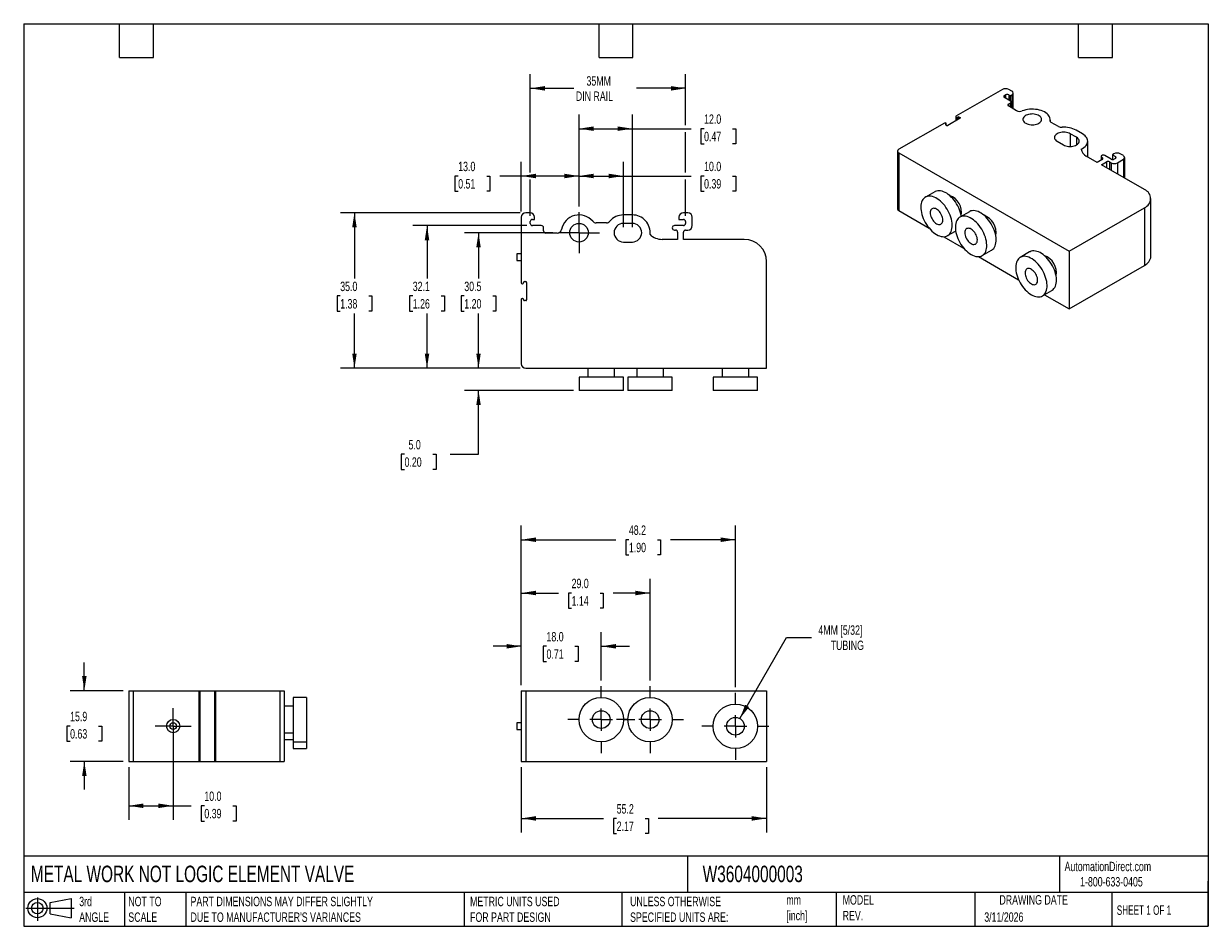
# Model space of a CAD drawing. Header units: millimetres. Extents: x 6 to 273, y 6 to 210.
import ezdxf

# ---------------------------------------------------------------- set-up
doc = ezdxf.new("R2010")
doc.units = ezdxf.units.MM
doc.linetypes.add('SLD-Center', pattern=[19.05, 15.24, -1.27, 1.27, -1.27])
doc.linetypes.add('SLD-Solid', pattern=[0])
doc.layers.add('CENTER', color=40, linetype='SLD-Center')
doc.layers.add('SLD-DEFPOINTS', color=7, linetype='Continuous')
doc.layers.add('DIMENSIONS', color=140, linetype='SLD-Solid', lineweight=25)
doc.layers.add('TEXT', color=140, linetype='SLD-Solid', lineweight=25)
doc.styles.add('SLDTEXTSTYLE0', font='TXT', dxfattribs={"width": 0.7})
doc.styles.add('SLDTEXTSTYLE1', font='TXT', dxfattribs={"width": 0.65})
doc.dimstyles.new('SLDDIMSTYLE0', dxfattribs={"dimtxt": 2.158008, "dimasz": 3.302, "dimexe": 0, "dimexo": 0.0625, "dimgap": 0.539502, "dimtad": 0, "dimtih": 1, "dimtoh": 1, "dimdec": 1, "dimrnd": 1e-09, "dimzin": 4, "dimdsep": 46, "dimtxsty": 'SLDTEXTSTYLE0', "dimsah": 1, "dimcen": 0.09, "dimadec": 0, "dimazin": 1, "dimtfac": 1, "dimtdec": 1, "dimtmove": 0, "dimatfit": 0, "dimfxl": 0, "dimfrac": 2, "dimtolj": 1, "dimtzin": 12, "dimarcsym": 0})
doc.dimstyles.new('SLDDIMSTYLE1', dxfattribs={"dimtxt": 2.158008, "dimasz": 3.302, "dimexe": 0, "dimexo": 0.0625, "dimgap": 0.539502, "dimtad": 0, "dimtih": 1, "dimtoh": 1, "dimdec": 1, "dimrnd": 1e-09, "dimzin": 4, "dimdsep": 46, "dimtxsty": 'SLDTEXTSTYLE0', "dimsah": 1, "dimcen": 0.09, "dimadec": 0, "dimazin": 1, "dimtfac": 1, "dimtdec": 1, "dimtofl": 0, "dimtmove": 0, "dimatfit": 3, "dimfxl": 0, "dimfrac": 2, "dimtolj": 1, "dimtzin": 12, "dimarcsym": 0})
doc.dimstyles.new('SLDDIMSTYLE2', dxfattribs={"dimtxt": 2.158008, "dimasz": 3.302, "dimexe": 0, "dimexo": 0.0625, "dimgap": 0.539502, "dimtad": 0, "dimtih": 1, "dimtoh": 1, "dimdec": 1, "dimrnd": 1e-09, "dimzin": 12, "dimdsep": 46, "dimtxsty": 'SLDTEXTSTYLE0', "dimsah": 1, "dimcen": 0.09, "dimadec": 0, "dimazin": 3, "dimtfac": 1, "dimtdec": 1, "dimtofl": 0, "dimtmove": 0, "dimatfit": 3, "dimfxl": 0, "dimfrac": 2, "dimtolj": 1, "dimtzin": 12, "dimarcsym": 0})
doc.dimstyles.new('SLDDIMSTYLE3', dxfattribs={"dimtxt": 2.158008, "dimasz": 3.302, "dimexe": 0, "dimexo": 0.0625, "dimgap": 0.539502, "dimtad": 0, "dimtih": 1, "dimtoh": 1, "dimdec": 1, "dimrnd": 1e-09, "dimzin": 12, "dimdsep": 46, "dimtxsty": 'SLDTEXTSTYLE0', "dimsah": 1, "dimcen": 0, "dimadec": 0, "dimazin": 3, "dimtfac": 1, "dimtdec": 1, "dimtofl": 0, "dimtmove": 0, "dimatfit": 3, "dimfxl": 0, "dimfrac": 2, "dimtolj": 1, "dimtzin": 12, "dimarcsym": 0})
doc.dimstyles.new('SLDDIMSTYLE4', dxfattribs={"dimtxt": 2.158008, "dimasz": 3.302, "dimexe": 0, "dimexo": 0.0625, "dimgap": 0.539502, "dimtad": 0, "dimtih": 1, "dimtoh": 1, "dimdec": 1, "dimrnd": 1e-09, "dimzin": 12, "dimdsep": 46, "dimtxsty": 'SLDTEXTSTYLE0', "dimsah": 1, "dimcen": 0.09, "dimadec": 0, "dimazin": 3, "dimtfac": 1, "dimtdec": 1, "dimtmove": 0, "dimatfit": 0, "dimfxl": 0, "dimfrac": 2, "dimtolj": 1, "dimtzin": 12, "dimarcsym": 0})

# ---------------------------------------------------------------- blocks, each defined once
blk = doc.blocks.new('Block11')
at = {"color": 7, "linetype": 'SLD-Solid', "lineweight": 18}
for p, q in [((0, 2.88), (10.87, 2.88)), ((2.59, 5.31), (2.59, 0)), ((5.48, 4.17), (10.18, 5.03)), ((5.48, 1.6), (5.48, 4.17)), ((10.18, 5.03), (10.18, 0.73)), ((5.48, 1.6), (10.18, 0.73))]:
    blk.add_line(p, q, dxfattribs=at)
for radius in [2.15, 1.29]:
    blk.add_circle((2.59, 2.88), radius, dxfattribs=at)
blk = doc.blocks.new('Block12')
at = {"layer": 'SLD-DEFPOINTS'}
blk.add_blockref('Block11', (0, 0), dxfattribs=at)
blk = doc.blocks.new('_D')
at = {"layer": 'DIMENSIONS'}
for p, q in [((118.38, 60.65), (118.38, 72.57)), ((136.38, 61.69), (136.38, 72.57)), ((118.38, 69.39), (112.03, 69.39)), ((124.05, 69.39), (123.33, 69.39)), ((123.33, 69.39), (123.33, 65.96)), ((130.46, 69.39), (131.19, 69.39)), ((131.19, 69.39), (131.19, 65.96)), ((136.38, 69.39), (142.73, 69.39)), ((123.33, 65.96), (124.05, 65.96)), ((131.19, 65.96), (130.46, 65.96))]:
    blk.add_line(p, q, dxfattribs=at)
for points in [[(118.38, 69.39), (115.08, 69.9), (115.08, 68.88)], [(136.38, 69.39), (139.68, 68.88), (139.68, 69.9)]]:
    blk.add_solid(points, dxfattribs=at)
at = {"layer": 'DIMENSIONS', "char_height": 2.117, "attachment_point": 1, "style": 'SLDTEXTSTYLE0'}
for s, insert in [('18.0', (124.05, 72.6)), ('0.71', (124.05, 68.69))]:
    blk.add_mtext(s, dxfattribs=dict(at, insert=insert))
blk = doc.blocks.new('_D_1')
at = {"layer": 'DIMENSIONS'}
for p, q in [((118.38, 60.65), (118.38, 84.56)), ((147.38, 61.69), (147.38, 84.56)), ((118.38, 81.38), (126.77, 81.38)), ((129.7, 81.38), (128.97, 81.38)), ((128.97, 81.38), (128.97, 77.95)), ((136.11, 81.38), (136.83, 81.38)), ((136.83, 81.38), (136.83, 77.95)), ((147.38, 81.38), (139.03, 81.38)), ((128.97, 77.95), (129.7, 77.95)), ((136.83, 77.95), (136.11, 77.95))]:
    blk.add_line(p, q, dxfattribs=at)
for points in [[(118.38, 81.38), (121.68, 80.87), (121.68, 81.89)], [(147.38, 81.38), (144.08, 81.89), (144.08, 80.87)]]:
    blk.add_solid(points, dxfattribs=at)
at = {"layer": 'DIMENSIONS', "char_height": 2.117, "attachment_point": 1, "style": 'SLDTEXTSTYLE0'}
for s, insert in [('29.0', (129.7, 84.59)), ('1.14', (129.7, 80.68))]:
    blk.add_mtext(s, dxfattribs=dict(at, insert=insert))
blk = doc.blocks.new('_D_2')
at = {"layer": 'DIMENSIONS'}
for p, q in [((118.38, 60.65), (118.38, 96.56)), ((166.58, 60.19), (166.58, 96.56)), ((118.38, 93.38), (139.68, 93.38)), ((142.6, 93.38), (141.88, 93.38)), ((141.88, 93.38), (141.88, 89.95)), ((149.01, 93.38), (149.74, 93.38)), ((149.74, 93.38), (149.74, 89.95)), ((166.58, 93.38), (151.94, 93.38)), ((141.88, 89.95), (142.6, 89.95)), ((149.74, 89.95), (149.01, 89.95))]:
    blk.add_line(p, q, dxfattribs=at)
for points in [[(118.38, 93.38), (121.68, 92.87), (121.68, 93.89)], [(166.58, 93.38), (163.28, 93.89), (163.28, 92.87)]]:
    blk.add_solid(points, dxfattribs=at)
at = {"layer": 'DIMENSIONS', "char_height": 2.117, "attachment_point": 1, "style": 'SLDTEXTSTYLE0'}
for s, insert in [('48.2', (142.6, 96.59)), ('1.90', (142.6, 92.68))]:
    blk.add_mtext(s, dxfattribs=dict(at, insert=insert))
blk = doc.blocks.new('_D_3')
at = {"layer": 'DIMENSIONS'}
for p, q in [((167.58, 53.11), (178.12, 71.37)), ((178.12, 71.37), (183.68, 71.37))]:
    blk.add_line(p, q, dxfattribs=at)
blk.add_solid([(167.58, 53.11), (169.67, 55.72), (168.79, 56.23)], dxfattribs=at)
at = {"layer": 'DIMENSIONS', "char_height": 2.117, "attachment_point": 1, "style": 'SLDTEXTSTYLE0'}
for s, insert in [('4MM [5/32]', (185.26, 74.1)), ('TUBING', (188.03, 70.67))]:
    blk.add_mtext(s, dxfattribs=dict(at, insert=insert))
blk = doc.blocks.new('_D_4')
at = {"layer": 'DIMENSIONS'}
for p, q in [((118.38, 42.21), (118.38, 27.47)), ((173.58, 42.21), (173.58, 27.47)), ((118.38, 30.64), (136.92, 30.64)), ((139.85, 30.64), (139.12, 30.64)), ((139.12, 30.64), (139.12, 27.21)), ((146.26, 30.64), (146.98, 30.64)), ((146.98, 30.64), (146.98, 27.21)), ((173.58, 30.64), (149.18, 30.64)), ((139.12, 27.21), (139.85, 27.21)), ((146.98, 27.21), (146.26, 27.21))]:
    blk.add_line(p, q, dxfattribs=at)
for points in [[(118.38, 30.64), (121.68, 30.13), (121.68, 31.15)], [(173.58, 30.64), (170.28, 31.15), (170.28, 30.13)]]:
    blk.add_solid(points, dxfattribs=at)
at = {"layer": 'DIMENSIONS', "char_height": 2.117, "attachment_point": 1, "style": 'SLDTEXTSTYLE0'}
for s, insert in [('55.2', (139.85, 33.85)), ('2.17', (139.85, 29.94))]:
    blk.add_mtext(s, dxfattribs=dict(at, insert=insert))
blk = doc.blocks.new('SW_CENTERMARKSYMBOL_0')
at = {"layer": 'CENTER', "color": 0}
for p, q in [((0, 5.08), (0, 7.54)), ((-5.08, 0), (-7.54, 0)), ((0, 0), (-2.54, 0)), ((0, 0), (0, 2.54)), ((0, 0), (0, -2.54)), ((0, 0), (2.54, 0)), ((5.08, 0), (7.54, 0)), ((0, -5.08), (0, -7.54))]:
    blk.add_line(p, q, dxfattribs=at)
blk = doc.blocks.new('SW_CENTERMARKSYMBOL_1')
at = {"layer": 'CENTER', "color": 0}
for p, q in [((0, 5.08), (0, 7.54)), ((-5.08, 0), (-7.54, 0)), ((0, 0), (-2.54, 0)), ((0, 0), (0, 2.54)), ((0, 0), (0, -2.54)), ((0, 0), (2.54, 0)), ((5.08, 0), (7.54, 0)), ((0, -5.08), (0, -7.54))]:
    blk.add_line(p, q, dxfattribs=at)
blk = doc.blocks.new('SW_CENTERMARKSYMBOL_2')
at = {"layer": 'CENTER', "color": 0}
for p, q in [((0, 5.08), (0, 7.54)), ((-5.08, 0), (-7.54, 0)), ((0, 0), (-2.54, 0)), ((0, 0), (0, 2.54)), ((0, 0), (0, -2.54)), ((0, 0), (2.54, 0)), ((5.08, 0), (7.54, 0)), ((0, -5.08), (0, -7.54))]:
    blk.add_line(p, q, dxfattribs=at)
blk = doc.blocks.new('_D_5')
at = {"layer": 'DIMENSIONS'}
for p, q in [((118.38, 167.27), (118.38, 178.43)), ((131.38, 168.41), (131.38, 178.43)), ((104.17, 175.26), (103.45, 175.26)), ((103.45, 175.26), (103.45, 171.83)), ((110.59, 175.26), (111.31, 175.26)), ((111.31, 175.26), (111.31, 171.83)), ((118.38, 175.26), (113.51, 175.26)), ((131.38, 175.26), (118.38, 175.26)), ((103.45, 171.83), (104.17, 171.83)), ((111.31, 171.83), (110.59, 171.83))]:
    blk.add_line(p, q, dxfattribs=at)
for points in [[(118.38, 175.26), (121.68, 174.75), (121.68, 175.77)], [(131.38, 175.26), (128.08, 175.77), (128.08, 174.75)]]:
    blk.add_solid(points, dxfattribs=at)
at = {"layer": 'DIMENSIONS', "char_height": 2.117, "attachment_point": 1, "style": 'SLDTEXTSTYLE0'}
for s, insert in [('13.0', (104.17, 178.47)), ('0.51', (104.17, 174.56))]:
    blk.add_mtext(s, dxfattribs=dict(at, insert=insert))
blk = doc.blocks.new('_D_6')
at = {"layer": 'DIMENSIONS'}
for p, q in [((131.38, 168.41), (131.38, 178.43)), ((141.38, 163.77), (141.38, 178.43)), ((131.38, 175.26), (141.38, 175.26)), ((141.38, 175.26), (156.61, 175.26)), ((159.53, 175.26), (158.81, 175.26)), ((158.81, 175.26), (158.81, 171.83)), ((165.95, 175.26), (166.67, 175.26)), ((166.67, 175.26), (166.67, 171.83)), ((158.81, 171.83), (159.53, 171.83)), ((166.67, 171.83), (165.95, 171.83))]:
    blk.add_line(p, q, dxfattribs=at)
for points in [[(131.38, 175.26), (134.68, 174.75), (134.68, 175.77)], [(141.38, 175.26), (138.08, 175.77), (138.08, 174.75)]]:
    blk.add_solid(points, dxfattribs=at)
at = {"layer": 'DIMENSIONS', "char_height": 2.117, "attachment_point": 1, "style": 'SLDTEXTSTYLE0'}
for s, insert in [('10.0', (159.53, 178.47)), ('0.39', (159.53, 174.56))]:
    blk.add_mtext(s, dxfattribs=dict(at, insert=insert))
blk = doc.blocks.new('_D_7')
at = {"layer": 'DIMENSIONS'}
for p, q in [((131.38, 168.41), (131.38, 189.09)), ((143.38, 163.77), (143.38, 189.09)), ((131.38, 185.91), (143.38, 185.91)), ((143.38, 185.91), (156.61, 185.91)), ((159.53, 185.91), (158.81, 185.91)), ((158.81, 185.91), (158.81, 182.48)), ((165.95, 185.91), (166.67, 185.91)), ((166.67, 185.91), (166.67, 182.48)), ((158.81, 182.48), (159.53, 182.48)), ((166.67, 182.48), (165.95, 182.48))]:
    blk.add_line(p, q, dxfattribs=at)
for points in [[(131.38, 185.91), (134.68, 185.41), (134.68, 186.42)], [(143.38, 185.91), (140.08, 186.42), (140.08, 185.41)]]:
    blk.add_solid(points, dxfattribs=at)
at = {"layer": 'DIMENSIONS', "char_height": 2.117, "attachment_point": 1, "style": 'SLDTEXTSTYLE0'}
for s, insert in [('12.0', (159.53, 189.13)), ('0.47', (159.53, 185.21))]:
    blk.add_mtext(s, dxfattribs=dict(at, insert=insert))
blk = doc.blocks.new('_D_8')
at = {"layer": 'DIMENSIONS'}
for p, q in [((120.38, 176.02), (120.38, 198.17)), ((155.38, 186.68), (155.38, 198.17)), ((120.38, 195), (130.18, 195)), ((155.38, 195), (144.28, 195)), ((155.38, 176.02), (155.38, 185.15)), ((120.38, 166.27), (120.38, 174.5)), ((155.38, 166.27), (155.38, 174.5))]:
    blk.add_line(p, q, dxfattribs=at)
for points in [[(120.38, 195), (123.68, 194.49), (123.68, 195.5)], [(155.38, 195), (152.08, 195.5), (152.08, 194.49)]]:
    blk.add_solid(points, dxfattribs=at)
at = {"layer": 'DIMENSIONS', "char_height": 2.117, "attachment_point": 1, "style": 'SLDTEXTSTYLE0'}
for s, insert in [('35MM', (133.05, 197.72)), ('DIN RAIL', (130.66, 194.29))]:
    blk.add_mtext(s, dxfattribs=dict(at, insert=insert))
blk = doc.blocks.new('_D_9')
at = {"layer": 'DIMENSIONS'}
for p, q in [((125.47, 162.5), (105.57, 162.5)), ((108.75, 162.5), (108.75, 152.17)), ((105.54, 148.25), (104.81, 148.25)), ((104.81, 148.25), (104.81, 144.82)), ((111.95, 148.25), (112.68, 148.25)), ((112.68, 148.25), (112.68, 144.82)), ((104.81, 144.82), (105.54, 144.82)), ((108.75, 132), (108.75, 144.34)), ((112.68, 144.82), (111.95, 144.82)), ((118.11, 132), (105.57, 132))]:
    blk.add_line(p, q, dxfattribs=at)
for points in [[(108.75, 162.5), (108.24, 159.19), (109.25, 159.19)], [(108.75, 132), (109.25, 135.3), (108.24, 135.3)]]:
    blk.add_solid(points, dxfattribs=at)
at = {"layer": 'DIMENSIONS', "char_height": 2.117, "attachment_point": 1, "style": 'SLDTEXTSTYLE0'}
for s, insert in [('30.5', (105.54, 151.47)), ('1.20', (105.54, 147.55))]:
    blk.add_mtext(s, dxfattribs=dict(at, insert=insert))
blk = doc.blocks.new('_D_10')
at = {"layer": 'DIMENSIONS'}
for p, q in [((119.61, 164.1), (93.98, 164.1)), ((97.15, 164.1), (97.15, 152.17)), ((93.94, 148.25), (93.22, 148.25)), ((93.22, 148.25), (93.22, 144.82)), ((100.36, 148.25), (101.08, 148.25)), ((101.08, 148.25), (101.08, 144.82)), ((93.22, 144.82), (93.94, 144.82)), ((97.15, 132), (97.15, 144.34)), ((101.08, 144.82), (100.36, 144.82)), ((118.11, 132), (93.98, 132))]:
    blk.add_line(p, q, dxfattribs=at)
for points in [[(97.15, 164.1), (96.64, 160.79), (97.66, 160.79)], [(97.15, 132), (97.66, 135.3), (96.64, 135.3)]]:
    blk.add_solid(points, dxfattribs=at)
at = {"layer": 'DIMENSIONS', "char_height": 2.117, "attachment_point": 1, "style": 'SLDTEXTSTYLE0'}
for s, insert in [('32.1', (93.94, 151.47)), ('1.26', (93.94, 147.55))]:
    blk.add_mtext(s, dxfattribs=dict(at, insert=insert))
blk = doc.blocks.new('_D_11')
at = {"layer": 'DIMENSIONS'}
for p, q in [((118.11, 167), (77.64, 167)), ((80.82, 167), (80.82, 152.17)), ((77.61, 148.25), (76.89, 148.25)), ((76.89, 148.25), (76.89, 144.82)), ((84.02, 148.25), (84.75, 148.25)), ((84.75, 148.25), (84.75, 144.82)), ((76.89, 144.82), (77.61, 144.82)), ((80.82, 132), (80.82, 144.34)), ((84.75, 144.82), (84.02, 144.82)), ((118.11, 132), (77.64, 132))]:
    blk.add_line(p, q, dxfattribs=at)
for points in [[(80.82, 167), (80.31, 163.69), (81.32, 163.69)], [(80.82, 132), (81.32, 135.3), (80.31, 135.3)]]:
    blk.add_solid(points, dxfattribs=at)
at = {"layer": 'DIMENSIONS', "char_height": 2.117, "attachment_point": 1, "style": 'SLDTEXTSTYLE0'}
for s, insert in [('35.0', (77.61, 151.47)), ('1.38', (77.61, 147.55))]:
    blk.add_mtext(s, dxfattribs=dict(at, insert=insert))
blk = doc.blocks.new('_D_12')
at = {"layer": 'DIMENSIONS'}
for p, q in [((108.75, 132), (108.75, 138.35)), ((118.11, 132), (105.57, 132)), ((130.11, 127), (105.57, 127)), ((108.75, 112.62), (108.75, 127)), ((92.09, 112.62), (91.37, 112.62)), ((91.37, 112.62), (91.37, 109.19)), ((98.5, 112.62), (99.23, 112.62)), ((99.23, 112.62), (99.23, 109.19)), ((102.4, 112.62), (108.75, 112.62)), ((91.37, 109.19), (92.09, 109.19)), ((99.23, 109.19), (98.5, 109.19))]:
    blk.add_line(p, q, dxfattribs=at)
for points in [[(108.75, 132), (109.25, 135.3), (108.24, 135.3)], [(108.75, 127), (108.24, 123.69), (109.25, 123.69)]]:
    blk.add_solid(points, dxfattribs=at)
at = {"layer": 'DIMENSIONS', "char_height": 2.117, "attachment_point": 1, "style": 'SLDTEXTSTYLE0'}
for s, insert in [('5.0', (92.99, 115.83)), ('0.20', (92.09, 111.92))]:
    blk.add_mtext(s, dxfattribs=dict(at, insert=insert))
blk = doc.blocks.new('SW_CENTERMARKSYMBOL_3')
at = {"layer": 'CENTER', "color": 0}
for p, q in [((0, 2.54), (0, 4.64)), ((-2.54, 0), (-4.64, 0)), ((0, 0), (-2.54, 0)), ((0, 0), (0, 2.54)), ((0, 0), (0, -2.54)), ((0, 0), (2.54, 0)), ((2.54, 0), (4.64, 0)), ((0, -2.54), (0, -4.64))]:
    blk.add_line(p, q, dxfattribs=at)
blk = doc.blocks.new('_D_13')
at = {"layer": 'DIMENSIONS'}
for p, q in [((40, 50.16), (40, 30.31)), ((30, 42.21), (30, 30.31)), ((30, 33.48), (40, 33.48)), ((40, 33.48), (44.09, 33.48)), ((47.02, 33.48), (46.29, 33.48)), ((46.29, 33.48), (46.29, 30.05)), ((53.43, 33.48), (54.15, 33.48)), ((54.15, 33.48), (54.15, 30.05)), ((46.29, 30.05), (47.02, 30.05)), ((54.15, 30.05), (53.43, 30.05))]:
    blk.add_line(p, q, dxfattribs=at)
for points in [[(30, 33.48), (33.31, 32.97), (33.31, 33.99)], [(40, 33.48), (36.7, 33.99), (36.7, 32.97)]]:
    blk.add_solid(points, dxfattribs=at)
at = {"layer": 'DIMENSIONS', "char_height": 2.117, "attachment_point": 1, "style": 'SLDTEXTSTYLE0'}
for s, insert in [('10.0', (47.02, 36.69)), ('0.39', (47.02, 32.78))]:
    blk.add_mtext(s, dxfattribs=dict(at, insert=insert))
blk = doc.blocks.new('_D_14')
at = {"layer": 'DIMENSIONS'}
for p, q in [((20, 59.38), (20, 65.73)), ((28.73, 59.38), (16.83, 59.38)), ((16.8, 51.43), (16.07, 51.43)), ((16.07, 51.43), (16.07, 48)), ((23.21, 51.43), (23.93, 51.43)), ((23.93, 51.43), (23.93, 48)), ((16.07, 48), (16.8, 48)), ((23.93, 48), (23.21, 48)), ((28.73, 43.48), (16.83, 43.48)), ((20, 43.48), (20, 37.13))]:
    blk.add_line(p, q, dxfattribs=at)
for points in [[(20, 59.38), (20.51, 62.68), (19.5, 62.68)], [(20, 43.48), (19.5, 40.18), (20.51, 40.18)]]:
    blk.add_solid(points, dxfattribs=at)
at = {"layer": 'DIMENSIONS', "char_height": 2.117, "attachment_point": 1, "style": 'SLDTEXTSTYLE0'}
for s, insert in [('15.9', (16.8, 54.64)), ('0.63', (16.8, 50.73))]:
    blk.add_mtext(s, dxfattribs=dict(at, insert=insert))
blk = doc.blocks.new('SW_CENTERMARKSYMBOL_4')
at = {"layer": 'CENTER', "color": 0}
for p, q in [((0, 2.54), (0, 4.04)), ((-2.54, 0), (-4.04, 0)), ((0, 0), (-2.54, 0)), ((0, 0), (0, 2.54)), ((0, 0), (0, -2.54)), ((0, 0), (2.54, 0)), ((2.54, 0), (4.04, 0)), ((0, -2.54), (0, -4.04))]:
    blk.add_line(p, q, dxfattribs=at)

msp = doc.modelspace()

# ---------------------------------------------------------------- linework, layer by layer
for p, q in [((226.71, 194.74), (216.24, 188.7)), ((228.83, 194.33), (228.12, 194.74)), ((227.13, 193.35), (227.41, 193.52)), ((227.13, 193.35), (227.13, 192.95)), ((228.54, 192.13), (227.13, 192.95)), ((227.41, 193.52), (227.41, 192.78)), ((228.12, 193.52), (228.47, 193.31)), ((228.12, 193.52), (228.12, 192.37)), ((228.47, 193.31), (228.83, 193.52)), ((228.47, 193.31), (228.47, 192.17)), ((228.83, 193.52), (228.83, 190.58)), ((229.12, 190.41), (229.12, 193.93)), ((228.05, 191.44), (228.54, 191.72)), ((228.05, 191.44), (228.05, 191.03)), ((229.87, 189.97), (228.05, 191.03)), ((228.54, 191.72), (228.54, 190.74)), ((228.69, 190.66), (228.69, 191.93)), ((213.62, 187.19), (203.37, 181.27)), ((213.98, 187.15), (213.91, 187.19)), ((213.91, 186.95), (213.98, 186.99)), ((213.91, 186.95), (213.91, 186.78)), ((214.12, 186.66), (213.91, 186.78)), ((213.98, 186.99), (213.98, 186.74)), ((214.04, 186.71), (214.04, 187.07)), ((217.16, 188.25), (214.4, 186.66)), ((216.18, 188.62), (216.18, 187.69)), ((216.24, 188.54), (216.31, 188.5)), ((216.24, 188.54), (216.24, 187.72)), ((216.31, 188.5), (216.31, 187.76)), ((216.59, 188.5), (216.66, 188.54)), ((216.59, 188.5), (216.59, 187.92)), ((216.66, 188.54), (216.66, 187.97)), ((216.95, 188.54), (217.16, 188.41)), ((216.95, 188.54), (216.95, 188.13)), ((217.16, 188.41), (217.16, 188.25)), ((237.41, 187.8), (237.41, 187.69)), ((237.42, 187.63), (237.42, 188.01)), ((239.33, 186.39), (237.69, 187.34)), ((243.39, 183.97), (241.98, 184.78)), ((241.98, 184.78), (241.98, 181.9)), ((244.74, 184.74), (243.32, 185.56)), ((239.01, 183.07), (240.42, 182.25)), ((243.39, 183.97), (243.39, 182.25)), ((245.91, 179.57), (245.91, 183.11)), ((203.08, 180.86), (203.08, 167.88)), ((203.37, 180.45), (241.7, 158.33)), ((203.37, 180.45), (203.37, 167.47)), ((248.06, 178.33), (245.58, 179.76)), ((249.19, 178.99), (248.06, 178.33)), ((248.9, 179.68), (248.9, 178.82)), ((249.05, 179.47), (249.19, 179.39)), ((249.05, 179.47), (249.05, 178.9)), ((249.19, 179.39), (249.19, 178.99)), ((251.17, 179.07), (249.76, 179.88)), ((251.81, 180.25), (251.45, 180.05)), ((251.45, 180.05), (252.16, 179.64)), ((251.45, 180.05), (251.45, 178.99)), ((252.16, 179.23), (251.88, 179.07)), ((252.16, 179.64), (252.16, 179.23)), ((252.59, 178.25), (253.93, 179.03)), ((253.93, 179.84), (253.22, 180.25)), ((253.93, 179.03), (253.93, 174.94)), ((254.22, 174.77), (254.22, 179.43)), ((248.98, 177.8), (250.11, 178.45)), ((258.67, 172.21), (248.98, 177.8)), ((250.11, 178.45), (250.11, 177.15)), ((250.82, 178.45), (251.17, 178.25)), ((250.82, 178.45), (250.82, 176.74)), ((251.17, 178.25), (251.17, 176.54)), ((252.59, 178.25), (252.59, 175.72)), ((211.48, 171.72), (209.36, 170.5)), ((241.7, 158.33), (258.67, 168.13)), ((258.67, 168.13), (258.67, 155.14)), ((260.13, 157.18), (260.13, 170.17)), ((118.38, 166), (118.38, 151.2)), ((120.38, 167), (119.38, 167)), ((120.88, 165.5), (121.38, 165.5)), ((121.38, 165.5), (121.38, 166)), ((143.38, 166.5), (141.38, 166.5)), ((153.88, 166), (153.88, 165.5)), ((153.88, 165.5), (154.88, 165.5)), ((155.88, 167), (154.88, 167)), ((156.88, 164.1), (156.88, 166)), ((203.37, 167.47), (210.18, 163.54)), ((219.26, 167.23), (217.13, 166.01)), ((120.38, 164.6), (120.38, 165)), ((122.88, 164.1), (120.88, 164.1)), ((123.38, 162.9), (123.38, 163.6)), ((137.54, 164.7), (135.22, 164.7)), ((143.38, 164.6), (141.38, 164.6)), ((154.88, 164.1), (152.88, 164.1)), ((152.88, 163.1), (153.08, 163.1)), ((155.38, 165), (155.38, 164.6)), ((155.38, 163.1), (155.88, 163.1)), ((214.36, 161.84), (216.17, 162.88)), ((126.46, 162.4), (123.88, 162.4)), ((141.38, 160.4), (143.38, 160.4)), ((153.58, 161), (150.08, 161)), ((153.58, 162.6), (153.58, 161)), ((154.88, 161), (154.88, 162.6)), ((168.58, 161), (154.88, 161)), ((213.53, 161.6), (217.96, 159.05)), ((118.38, 157.75), (117.38, 157.75)), ((117.38, 157.75), (117.38, 156.25)), ((222.13, 157.35), (224.26, 158.57)), ((232.83, 158.17), (230.71, 156.94)), ((241.7, 158.33), (241.7, 145.35)), ((117.38, 156.25), (118.38, 156.25)), ((173.58, 132), (173.58, 156)), ((221.31, 157.11), (230.33, 151.91)), ((241.7, 145.35), (258.67, 155.14)), ((118.58, 151), (118.68, 151)), ((118.88, 151.2), (118.88, 151.3)), ((119.08, 151.5), (119.38, 151.5)), ((119.58, 151.3), (119.58, 147.4)), ((235.71, 148.28), (237.83, 149.51)), ((118.38, 147.5), (118.38, 133)), ((118.68, 147.7), (118.58, 147.7)), ((118.88, 147.4), (118.88, 147.5)), ((119.38, 147.2), (119.08, 147.2)), ((236.16, 148.54), (241.7, 145.35)), ((119.38, 132), (173.58, 132)), ((133.38, 132), (133.38, 130)), ((139.38, 130), (139.38, 132)), ((144.38, 132), (144.38, 130)), ((150.38, 130), (150.38, 132)), ((163.58, 132), (163.58, 130)), ((169.58, 130), (169.58, 132)), ((131.38, 130), (131.38, 127)), ((141.38, 130), (131.38, 130)), ((141.38, 127), (141.38, 130)), ((142.38, 130), (142.38, 127)), ((152.38, 130), (142.38, 130)), ((152.38, 127), (152.38, 130)), ((161.58, 130), (161.58, 127)), ((171.58, 130), (161.58, 130)), ((171.58, 127), (171.58, 130)), ((141.38, 127), (131.38, 127)), ((152.38, 127), (142.38, 127)), ((171.58, 127), (161.58, 127)), ((30, 59.38), (30, 43.48)), ((30, 59.38), (31, 59.38)), ((31, 59.38), (31, 43.48)), ((31, 59.38), (45.8, 59.38)), ((45.8, 59.38), (45.8, 43.48)), ((45.8, 59.38), (46, 59.38)), ((46, 59.38), (46, 43.48)), ((46, 59.38), (49.3, 59.38)), ((49.3, 59.38), (49.3, 43.48)), ((49.3, 59.38), (49.5, 59.38)), ((49.5, 59.38), (49.5, 43.48)), ((49.5, 59.38), (64, 59.38)), ((64, 59.38), (64, 43.48)), ((64, 59.38), (65, 59.38)), ((65, 59.38), (65, 43.48)), ((118.38, 59.38), (118.38, 43.48)), ((118.38, 59.38), (119.38, 59.38)), ((119.38, 59.38), (119.38, 43.48)), ((119.38, 59.38), (173.58, 59.38)), ((173.58, 59.38), (173.58, 43.48)), ((70, 57.88), (67, 57.88)), ((67, 57.88), (67, 47.88)), ((70, 57.88), (70, 47.88)), ((67, 55.88), (65, 55.88)), ((118.38, 52.18), (117.38, 52.18)), ((117.38, 52.18), (117.38, 50.68)), ((117.38, 50.68), (118.38, 50.68)), ((65, 49.88), (67, 49.88)), ((65, 48.38), (67, 48.38)), ((67, 47.88), (70, 47.88)), ((67, 47.88), (67, 46.38)), ((67, 46.38), (70, 46.38)), ((70, 47.88), (70, 46.38)), ((30, 43.48), (31, 43.48)), ((31, 43.48), (45.8, 43.48)), ((45.8, 43.48), (46, 43.48)), ((46, 43.48), (49.3, 43.48)), ((49.3, 43.48), (49.5, 43.48)), ((49.5, 43.48), (64, 43.48)), ((64, 43.48), (65, 43.48)), ((118.38, 43.48), (119.38, 43.48)), ((119.38, 43.48), (173.58, 43.48))]:
    msp.add_line(p, q)
at = {"flags": 128}
for points in [[(237.41, 187.8), (237.42, 188.06), (237.39, 188.32), (237.3, 188.58), (237.16, 188.82), (236.98, 189.06), (236.75, 189.29), (236.48, 189.5), (236.16, 189.69), (235.82, 189.86), (235.44, 190), (235.04, 190.12), (234.61, 190.21), (234.17, 190.27), (233.72, 190.31), (233.27, 190.31), (232.82, 190.29), (232.38, 190.24), (231.95, 190.15), (231.54, 190.04), (231.15, 189.91)], [(234.91, 187.15), (235.12, 187.29), (235.29, 187.45), (235.41, 187.62), (235.49, 187.8), (235.52, 187.98), (235.5, 188.17), (235.44, 188.35), (235.32, 188.52), (235.16, 188.68), (234.96, 188.83), (234.73, 188.96), (234.46, 189.06), (234.17, 189.14), (233.86, 189.19), (233.54, 189.22), (233.22, 189.21), (232.91, 189.18), (232.6, 189.12), (232.32, 189.04), (232.06, 188.93), (231.83, 188.8), (231.64, 188.65), (231.49, 188.48), (231.39, 188.31), (231.33, 188.12), (231.33, 187.94), (231.37, 187.75), (231.46, 187.57), (231.6, 187.41), (231.78, 187.25), (232, 187.12), (232.25, 187), (232.53, 186.91), (232.83, 186.84), (233.14, 186.8), (233.46, 186.79), (233.78, 186.81), (234.09, 186.86), (234.39, 186.93), (234.66, 187.03), (234.91, 187.15)], [(241.98, 184.78), (241.73, 184.91), (241.45, 185), (241.14, 185.08), (240.82, 185.12), (240.49, 185.14), (240.17, 185.12), (239.84, 185.08), (239.54, 185), (239.26, 184.91), (239.01, 184.78), (238.79, 184.64), (238.62, 184.47), (238.5, 184.3), (238.42, 184.11), (238.39, 183.92), (238.42, 183.73), (238.5, 183.55), (238.62, 183.37), (238.79, 183.21), (239.01, 183.07)], [(244.42, 181.31), (244.75, 181.48), (245.05, 181.68), (245.3, 181.89), (245.52, 182.11), (245.69, 182.35), (245.81, 182.6), (245.88, 182.85), (245.91, 183.11), (245.88, 183.37), (245.81, 183.63), (245.68, 183.87), (245.51, 184.11), (245.29, 184.34), (245.03, 184.55), (244.74, 184.74)], [(240.42, 182.25), (240.67, 182.13), (240.95, 182.03), (241.26, 181.95), (241.58, 181.91), (241.91, 181.9), (242.24, 181.91), (242.56, 181.95), (242.86, 182.03), (243.14, 182.13), (243.39, 182.25), (243.61, 182.4), (243.78, 182.56), (243.91, 182.73), (243.98, 182.92), (244.01, 183.11), (243.98, 183.3), (243.91, 183.48), (243.78, 183.66), (243.61, 183.82), (243.39, 183.97)], [(249.76, 179.88), (249.63, 179.94), (249.48, 179.96), (249.33, 179.96), (249.18, 179.94), (249.05, 179.88), (248.96, 179.81), (248.91, 179.72), (248.91, 179.63), (248.96, 179.55), (249.05, 179.47)], [(211.86, 162.08), (212.21, 161.9), (212.56, 161.76), (212.9, 161.66), (213.23, 161.61), (213.55, 161.6), (213.85, 161.64), (214.13, 161.73), (214.39, 161.85), (214.62, 162.03), (214.83, 162.24), (215, 162.49), (215.15, 162.78), (215.26, 163.1), (215.34, 163.45), (215.38, 163.83), (215.39, 164.23), (215.36, 164.65), (215.3, 165.09), (215.21, 165.53), (215.08, 165.99), (214.92, 166.44), (214.73, 166.89), (214.51, 167.34), (214.26, 167.77), (213.99, 168.19), (213.7, 168.59), (213.39, 168.96), (213.07, 169.3), (212.73, 169.62), (212.38, 169.9), (212.03, 170.14), (211.68, 170.35), (211.33, 170.51), (210.98, 170.63), (210.65, 170.7), (210.32, 170.73), (210.01, 170.71), (209.72, 170.65), (209.45, 170.55), (209.21, 170.4), (208.99, 170.21), (208.79, 169.98), (208.63, 169.71), (208.5, 169.4), (208.41, 169.06), (208.35, 168.7), (208.32, 168.31), (208.33, 167.9), (208.37, 167.47), (208.45, 167.03), (208.56, 166.57), (208.71, 166.12), (208.89, 165.67), (209.09, 165.22), (209.32, 164.78), (209.58, 164.35), (209.86, 163.94), (210.17, 163.56), (210.48, 163.2), (210.81, 162.87), (211.16, 162.57), (211.5, 162.31), (211.86, 162.08)], [(217.44, 166.19), (217.42, 166.31), (217.33, 166.76), (217.2, 167.21), (217.04, 167.66), (216.85, 168.12), (216.63, 168.56), (216.38, 169), (216.11, 169.41), (215.82, 169.81), (215.51, 170.18), (215.19, 170.53), (214.85, 170.84), (214.5, 171.12), (214.15, 171.37), (213.8, 171.57), (213.45, 171.73), (213.1, 171.85), (212.77, 171.93), (212.44, 171.96), (212.13, 171.94), (211.84, 171.88), (211.57, 171.77), (211.48, 171.72)], [(211.86, 164.53), (212.08, 164.43), (212.29, 164.36), (212.5, 164.34), (212.69, 164.37), (212.86, 164.43), (213, 164.55), (213.12, 164.7), (213.2, 164.89), (213.25, 165.1), (213.27, 165.35), (213.25, 165.62), (213.2, 165.89), (213.12, 166.18), (213, 166.47), (212.86, 166.74), (212.69, 167.01), (212.5, 167.25), (212.29, 167.47), (212.08, 167.65), (211.86, 167.8), (211.63, 167.91), (211.42, 167.97), (211.21, 167.99), (211.02, 167.97), (210.86, 167.9), (210.71, 167.79), (210.6, 167.64), (210.51, 167.45), (210.46, 167.23), (210.44, 166.98), (210.46, 166.72), (210.51, 166.44), (210.6, 166.15), (210.71, 165.87), (210.86, 165.59), (211.02, 165.33), (211.21, 165.08), (211.42, 164.87), (211.63, 164.68), (211.86, 164.53)], [(219.63, 157.59), (219.99, 157.41), (220.33, 157.27), (220.68, 157.17), (221.01, 157.12), (221.32, 157.11), (221.63, 157.15), (221.91, 157.24), (222.17, 157.36), (222.4, 157.54), (222.6, 157.75), (222.78, 158), (222.93, 158.28), (223.04, 158.61), (223.12, 158.96), (223.16, 159.34), (223.17, 159.74), (223.14, 160.16), (223.08, 160.59), (222.99, 161.04), (222.86, 161.5), (222.7, 161.95), (222.5, 162.4), (222.28, 162.85), (222.04, 163.28), (221.77, 163.7), (221.48, 164.1), (221.17, 164.47), (220.84, 164.81), (220.51, 165.13), (220.16, 165.41), (219.81, 165.65), (219.46, 165.86), (219.11, 166.02), (218.76, 166.14), (218.42, 166.21), (218.1, 166.24), (217.79, 166.22), (217.5, 166.16), (217.23, 166.06), (216.98, 165.91), (216.76, 165.72), (216.57, 165.49), (216.41, 165.22), (216.28, 164.91), (216.19, 164.57), (216.13, 164.21), (216.1, 163.82), (216.11, 163.41), (216.15, 162.98), (216.23, 162.54), (216.34, 162.08), (216.49, 161.63), (216.66, 161.18), (216.87, 160.73), (217.1, 160.29), (217.36, 159.86), (217.64, 159.45), (217.94, 159.07), (218.26, 158.71), (218.59, 158.38), (218.93, 158.08), (219.28, 157.82), (219.63, 157.59)], [(224.26, 158.57), (224.29, 158.59), (224.52, 158.76), (224.73, 158.97), (224.9, 159.22), (225.05, 159.51), (225.16, 159.83), (225.24, 160.18), (225.28, 160.56), (225.29, 160.96), (225.26, 161.38), (225.2, 161.82), (225.11, 162.27), (224.98, 162.72), (224.82, 163.17), (224.63, 163.63), (224.41, 164.07), (224.16, 164.51), (223.89, 164.92), (223.6, 165.32), (223.29, 165.69), (222.96, 166.04), (222.63, 166.35), (222.28, 166.63), (221.93, 166.88), (221.58, 167.08), (221.23, 167.24), (220.88, 167.36), (220.55, 167.44), (220.22, 167.46), (219.91, 167.45), (219.62, 167.39), (219.35, 167.28), (219.26, 167.23)], [(219.63, 160.04), (219.86, 159.94), (220.07, 159.87), (220.28, 159.85), (220.47, 159.88), (220.63, 159.94), (220.78, 160.06), (220.89, 160.21), (220.98, 160.4), (221.03, 160.61), (221.05, 160.86), (221.03, 161.13), (220.98, 161.4), (220.89, 161.69), (220.78, 161.98), (220.63, 162.25), (220.47, 162.52), (220.28, 162.76), (220.07, 162.98), (219.86, 163.16), (219.63, 163.31), (219.41, 163.42), (219.2, 163.48), (218.99, 163.5), (218.8, 163.48), (218.63, 163.41), (218.49, 163.3), (218.37, 163.15), (218.29, 162.96), (218.24, 162.74), (218.22, 162.49), (218.24, 162.23), (218.29, 161.95), (218.37, 161.66), (218.49, 161.38), (218.63, 161.1), (218.8, 160.83), (218.99, 160.59), (219.2, 160.38), (219.41, 160.19), (219.63, 160.04)], [(237.83, 149.51), (237.86, 149.53), (238.1, 149.7), (238.3, 149.91), (238.48, 150.16), (238.62, 150.45), (238.74, 150.77), (238.81, 151.12), (238.86, 151.5), (238.87, 151.9), (238.84, 152.32), (238.78, 152.76), (238.68, 153.2), (238.55, 153.66), (238.39, 154.11), (238.2, 154.56), (237.98, 155.01), (237.74, 155.44), (237.47, 155.86), (237.18, 156.26), (236.87, 156.63), (236.54, 156.98), (236.2, 157.29), (235.86, 157.57), (235.51, 157.81), (235.16, 158.02), (234.8, 158.18), (234.46, 158.3), (234.12, 158.37), (233.8, 158.4), (233.49, 158.39), (233.2, 158.33), (232.93, 158.22), (232.83, 158.17)], [(233.21, 148.53), (233.56, 148.35), (233.91, 148.21), (234.25, 148.11), (234.58, 148.06), (234.9, 148.05), (235.2, 148.09), (235.48, 148.17), (235.74, 148.3), (235.97, 148.47), (236.18, 148.68), (236.36, 148.94), (236.5, 149.22), (236.61, 149.54), (236.69, 149.9), (236.74, 150.27), (236.75, 150.68), (236.72, 151.1), (236.66, 151.53), (236.56, 151.98), (236.43, 152.43), (236.27, 152.89), (236.08, 153.34), (235.86, 153.79), (235.62, 154.22), (235.35, 154.64), (235.05, 155.03), (234.74, 155.41), (234.42, 155.75), (234.08, 156.07), (233.74, 156.35), (233.39, 156.59), (233.03, 156.79), (232.68, 156.96), (232.34, 157.07), (232, 157.15), (231.68, 157.18), (231.37, 157.16), (231.08, 157.1), (230.81, 157), (230.56, 156.85), (230.34, 156.65), (230.15, 156.42), (229.99, 156.15), (229.86, 155.85), (229.76, 155.51), (229.7, 155.15), (229.68, 154.76), (229.68, 154.34), (229.73, 153.92), (229.81, 153.47), (229.92, 153.02), (230.06, 152.57), (230.24, 152.11), (230.45, 151.66), (230.68, 151.22), (230.94, 150.8), (231.22, 150.39), (231.52, 150), (231.84, 149.64), (232.17, 149.31), (232.51, 149.02), (232.86, 148.75), (233.21, 148.53)], [(233.21, 150.98), (233.43, 150.87), (233.65, 150.81), (233.85, 150.79), (234.04, 150.81), (234.21, 150.88), (234.35, 150.99), (234.47, 151.15), (234.56, 151.33), (234.61, 151.55), (234.62, 151.8), (234.61, 152.06), (234.56, 152.34), (234.47, 152.63), (234.35, 152.91), (234.21, 153.19), (234.04, 153.46), (233.85, 153.7), (233.65, 153.91), (233.43, 154.1), (233.21, 154.25), (232.99, 154.35), (232.77, 154.42), (232.57, 154.44), (232.38, 154.42), (232.21, 154.35), (232.07, 154.23), (231.95, 154.08), (231.87, 153.9), (231.81, 153.68), (231.8, 153.43), (231.81, 153.16), (231.87, 152.89), (231.95, 152.6), (232.07, 152.31), (232.21, 152.04), (232.38, 151.77), (232.57, 151.53), (232.77, 151.31), (232.99, 151.13), (233.21, 150.98)]]:
    msp.add_lwpolyline(points, dxfattribs=at)
for centre, radius in [((131.38, 162.5), 2.1), ((136.38, 52.88), 5), ((147.38, 52.88), 5), ((166.58, 51.38), 5), ((136.38, 52.88), 2), ((147.38, 52.88), 2), ((166.58, 51.38), 2), ((40, 51.43), 1.5), ((40, 51.43), 0.75)]:
    msp.add_circle(centre, radius)
for centre, radius, start, end in [((227.41, 193.38), 1.54, 62.6097, 117.3903), ((227.21, 193.15), 0.218, 110.7834, 249.2166), ((227.77, 192.83), 0.769, 62.6097, 117.3903), ((228.47, 191.93), 0.218, 290.7834, 69.2166), ((228.67, 193.93), 0.437, 290.7834, 69.2166), ((228.13, 191.23), 0.218, 110.7834, 249.2166), ((230.59, 191.37), 1.56, 242.9158, 291.0869), ((213.77, 186.92), 0.307, 62.6097, 117.3903), ((213.94, 186.86), 0.0873, 110.7834, 249.2166), ((213.95, 187.07), 0.0873, 290.7834, 69.2166), ((216.27, 188.62), 0.0873, 110.7834, 249.2166), ((216.45, 188.77), 0.307, 242.6097, 297.3903), ((216.81, 188.26), 0.307, 62.6097, 117.3903), ((217.13, 188.33), 0.0873, 290.7834, 69.2166), ((237.88, 187.77), 0.476, 177.2228, 246.9462), ((214.26, 186.93), 0.307, 242.6097, 297.3903), ((240.02, 187.7), 1.48, 242.2271, 274.1709), ((240.56, 180.32), 5.92, 62.2271, 94.1709), ((203.53, 180.86), 0.437, 110.7834, 249.2166), ((246.45, 181.63), 2.06, 188.992, 245.106), ((249.11, 179.19), 0.218, 290.7834, 69.2166), ((251.52, 179.75), 0.769, 242.6097, 297.3903), ((252.51, 178.89), 1.54, 62.6097, 117.3903), ((252.08, 179.43), 0.218, 290.7834, 69.2166), ((253.77, 179.43), 0.437, 290.7834, 69.2166), ((250.46, 177.77), 0.769, 62.6097, 117.3903), ((251.88, 179.61), 1.54, 242.6097, 297.3903), ((213.38, 167.05), 4.1, 349.8297, 70.1649), ((257.88, 170.17), 2.19, 291.1173, 68.8827), ((119.38, 166), 1, 90, 180), ((120.38, 166), 1, 0, 90), ((120.88, 165), 0.5, 90, 180), ((131.38, 162.5), 4, 39.7918, 169.6302), ((141.38, 162.5), 4, 90, 140.2082), ((143.38, 162.5), 4, 353.8301, 90), ((154.88, 166), 1, 90, 180), ((154.88, 165), 0.5, 0, 90), ((155.88, 166), 1, 0, 90), ((203.58, 167.93), 0.503, 185.6948, 245.6253), ((221.16, 162.56), 4.1, 349.8297, 70.1649), ((120.88, 164.6), 0.5, 180, 270), ((122.88, 163.6), 0.5, 0, 90), ((123.88, 162.9), 0.5, 180, 270), ((126.46, 163.4), 1, 270, 349.6302), ((135.22, 165.7), 1, 219.7918, 270), ((137.54, 165.7), 1, 270, 320.2082), ((141.38, 162.5), 2.1, 90, 270), ((143.38, 162.5), 2.1, 270, 90), ((152.88, 163.6), 0.5, 90, 270), ((153.08, 162.6), 0.5, 0, 90), ((154.88, 164.6), 0.5, 270, 0), ((155.38, 162.6), 0.5, 90, 180), ((155.88, 164.1), 1, 270, 0), ((150.08, 165), 4, 227.0944, 270), ((168.58, 156), 5, 0, 90), ((234.74, 153.5), 4.1, 349.8297, 70.1649), ((257.65, 157.42), 2.49, 294.0092, 354.6707), ((118.58, 151.2), 0.2, 180, 270), ((118.68, 151.2), 0.2, 270, 0), ((119.08, 151.3), 0.2, 90, 180), ((119.38, 151.3), 0.2, 0, 90), ((118.58, 147.5), 0.2, 90, 180), ((118.68, 147.5), 0.2, 0, 90), ((119.08, 147.4), 0.2, 180, 270), ((119.38, 147.4), 0.2, 270, 0), ((119.38, 133), 1, 180, 270)]:
    msp.add_arc(centre, radius, start, end)
at = {"layer": 'TEXT'}
for p, q in [((6.35, 209.55), (273.05, 209.55)), ((6.35, 209.55), (6.35, 6.35)), ((27.94, 201.93), (27.94, 209.55)), ((35.56, 201.93), (35.56, 209.55)), ((135.89, 201.93), (135.89, 209.55)), ((143.51, 201.93), (143.51, 209.55)), ((243.84, 201.93), (243.84, 209.55)), ((251.46, 201.93), (251.46, 209.55)), ((273.05, 209.55), (273.05, 6.35)), ((27.94, 201.93), (35.56, 201.93)), ((135.89, 201.93), (143.51, 201.93)), ((243.84, 201.93), (251.46, 201.93)), ((273.05, 22.13), (6.35, 22.13)), ((155.76, 22.13), (155.76, 13.97)), ((239.58, 22.13), (239.58, 13.97)), ((273.05, 6.35), (273.05, 16.51)), ((273.05, 13.97), (6.35, 13.97)), ((29.04, 13.97), (29.04, 6.35)), ((42.84, 13.97), (42.84, 6.35)), ((105.48, 13.97), (105.48, 6.35)), ((141, 13.97), (141, 6.35)), ((189.3, 13.97), (189.3, 6.35)), ((220.47, 13.97), (220.47, 6.35)), ((251.35, 13.97), (251.35, 6.35)), ((6.35, 6.35), (273.05, 6.35))]:
    msp.add_line(p, q, dxfattribs=at)

# ---------------------------------------------------------------- block references
at = {"layer": 'CENTER'}
for name, p in [('SW_CENTERMARKSYMBOL_3', (131.38, 162.5)), ('SW_CENTERMARKSYMBOL_2', (136.38, 52.88)), ('SW_CENTERMARKSYMBOL_1', (147.38, 52.88)), ('SW_CENTERMARKSYMBOL_0', (166.58, 51.38)), ('SW_CENTERMARKSYMBOL_4', (40, 51.43))]:
    msp.add_blockref(name, p, dxfattribs=at)
at = {"layer": 'SLD-DEFPOINTS'}
msp.add_blockref('Block12', (6.84, 7.55), dxfattribs=at)

# ---------------------------------------------------------------- texts
at = {"layer": 'TEXT'}
for s, insert, char_height, attachment_point, style in [('METAL WORK NOT LOGIC ELEMENT VALVE', (7.97, 20), 3.7042, 1, 'SLDTEXTSTYLE0'), ('W3604000003', (159.21, 20), 3.7042, 1, 'SLDTEXTSTYLE0'), ('AutomationDirect.com', (240.69, 20.88), 2.1167, 1, 'SLDTEXTSTYLE0'), ('1-800-633-0405', (244.19, 17.44), 2.1167, 1, 'SLDTEXTSTYLE0'), ('MODEL ^JREV.', (190.73, 13.36), 2.1167, 1, 'SLDTEXTSTYLE0'), ('DRAWING DATE', (233.73, 13.36), 2.1167, 2, 'SLDTEXTSTYLE0'), ('3rd^JANGLE', (18.85, 13), 2.117, 1, 'SLDTEXTSTYLE0'), ('NOT TO^JSCALE', (29.91, 13), 2.1167, 1, 'SLDTEXTSTYLE0'), ("PART DIMENSIONS MAY DIFFER SLIGHTLY ^JDUE TO MANUFACTURER'S VARIANCES", (43.91, 13), 2.1167, 1, 'SLDTEXTSTYLE0'), ('METRIC UNITS USED ^JFOR PART DESIGN', (106.85, 13), 2.1167, 1, 'SLDTEXTSTYLE0'), ('UNLESS OTHERWISE ^JSPECIFIED UNITS ARE:', (142.87, 13), 2.1167, 1, 'SLDTEXTSTYLE0'), ('mm^J[inch]', (178.06, 13.36), 2.117, 1, 'SLDTEXTSTYLE0'), ('SHEET 1 OF 1', (252.44, 11.05), 2.1167, 1, 'SLDTEXTSTYLE1'), ('3/11/2026', (222.61, 9.49), 2.117, 1, 'SLDTEXTSTYLE0')]:
    msp.add_mtext(s, dxfattribs=dict(at, insert=insert, char_height=char_height, attachment_point=attachment_point, style=style))

# ---------------------------------------------------------------- dimensions: what is measured, and where the dimension line sits
at = {"layer": 'DIMENSIONS'}
dim = msp.add_linear_dim(base=(120.38, 195), p1=(155.38, 165), p2=(120.38, 165), text='35MM\\PDIN RAIL', dimstyle='SLDDIMSTYLE2', dxfattribs=at)
dim.commit()
dim.dimension.update_dxf_attribs({"geometry": '_D_8', "text_midpoint": (137.23, 195), "dimtype": 160})
for base, p1, p2, dimstyle, picture, middle in [((143.38, 185.91), (131.38, 167.14), (143.38, 162.5), 'SLDDIMSTYLE1', '_D_7', (162.74, 185.91)), ((118.38, 175.26), (131.38, 167.14), (118.38, 166), 'SLDDIMSTYLE1', '_D_5', (107.38, 175.26)), ((141.38, 175.26), (131.38, 167.14), (141.38, 162.5), 'SLDDIMSTYLE1', '_D_6', (162.74, 175.26)), ((166.58, 93.38), (118.38, 59.38), (166.58, 58.92), 'SLDDIMSTYLE2', '_D_2', (145.81, 93.38)), ((147.38, 81.38), (118.38, 59.38), (147.38, 60.42), 'SLDDIMSTYLE1', '_D_1', (132.9, 81.38)), ((136.38, 69.39), (118.38, 59.38), (136.38, 60.42), 'SLDDIMSTYLE0', '_D', (127.26, 69.39)), ((40, 33.48), (30, 43.48), (40, 51.43), 'SLDDIMSTYLE1', '_D_13', (50.22, 33.48)), ((173.58, 30.64), (118.38, 43.48), (173.58, 43.48), 'SLDDIMSTYLE2', '_D_4', (143.05, 30.64))]:
    dim = msp.add_linear_dim(base=base, p1=p1, p2=p2, dimstyle=dimstyle, dxfattribs=at)
    dim.commit()
    dim.dimension.update_dxf_attribs({"geometry": picture, "text_midpoint": middle, "dimtype": 160})
for base, p1, p2, dimstyle, picture, middle in [((80.82, 132), (119.38, 167), (119.38, 132), 'SLDDIMSTYLE1', '_D_11', (80.82, 148.25)), ((97.15, 132), (120.88, 164.1), (119.38, 132), 'SLDDIMSTYLE2', '_D_10', (97.15, 148.25)), ((108.75, 132), (126.74, 162.5), (119.38, 132), 'SLDDIMSTYLE2', '_D_9', (108.75, 148.25)), ((108.75, 127), (119.38, 132), (131.38, 127), 'SLDDIMSTYLE0', '_D_12', (108.75, 112.62)), ((20, 43.48), (30, 59.38), (30, 43.48), 'SLDDIMSTYLE4', '_D_14', (20, 51.43))]:
    dim = msp.add_linear_dim(base=base, p1=p1, p2=p2, angle=90, dimstyle=dimstyle, dxfattribs=at)
    dim.commit()
    dim.dimension.update_dxf_attribs({"geometry": picture, "text_midpoint": middle, "dimtype": 160})
dim = msp.add_diameter_dim_2p(p1=(165.58, 49.65), p2=(167.58, 53.11), text='4MM [5/32]\\PTUBING', dimstyle='SLDDIMSTYLE3', override={"dimpost": '<>'}, dxfattribs=at)
dim.commit()
dim.dimension.update_dxf_attribs({"geometry": '_D_3', "text_midpoint": (193.65, 71.37), "dimtype": 163})

doc.saveas('drawing.dxf')
